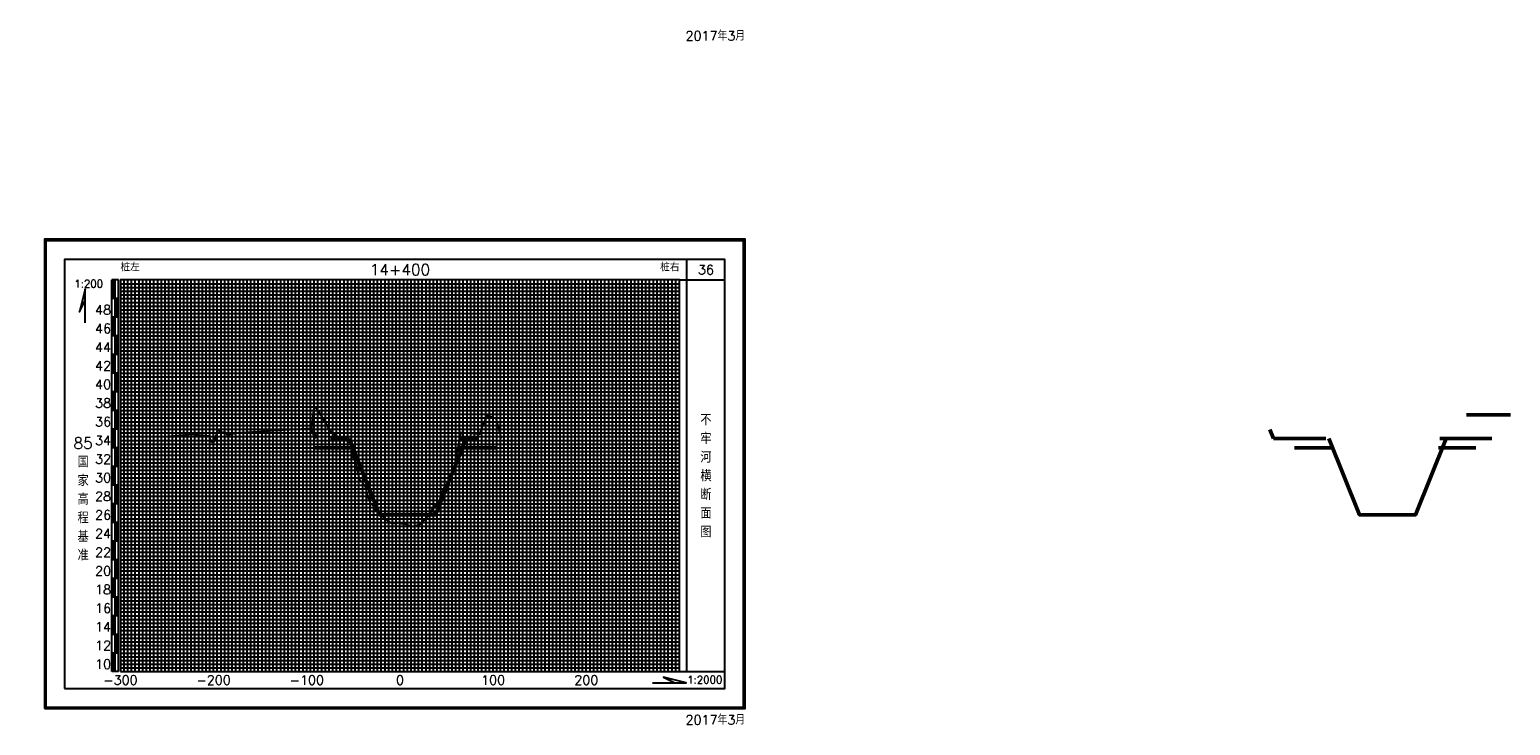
# Model space of a CAD drawing. Header units: millimetres. Extents: x 306 to 3216, y -6574 to 1225.
# Tile 14 of 27: x 545 to 1340, y -1602 to -1229. Entities that reach past the tile are written whole.
import ezdxf
from ezdxf.enums import TextEntityAlignment as Align

# ---------------------------------------------------------------- set-up
doc = ezdxf.new("R2010")
doc.units = ezdxf.units.MM
doc.linetypes.add('DASHEDX2', pattern=[38.1, 25.4, -12.7])
for name, color, linetype in [('10mm线', 1, 'Continuous'), ('2mm线', 8, 'Continuous'), ('50mm线', 255, 'Continuous'), ('图副注记', 255, 'Continuous'), ('图框', 90, 'Continuous'), ('断面', 255, 'Continuous')]:
    doc.layers.add(name, color=color, linetype=linetype)
doc.layers.add('河道设计断面', color=6, linetype='DASHEDX2', lineweight=50)
doc.layers.add('滩面', color=90, linetype='Continuous', lineweight=50)
doc.styles.get("Standard").update_dxf_attribs({"font": 'txt.shx', "bigfont": 'hztxt.shx'})

msp = doc.modelspace()

# ---------------------------------------------------------------- linework, layer by layer
at = {"layer": '10mm线'}
for p, q in [((604.12, -1573.69), (604.12, -1363.69)), ((614.12, -1573.69), (614.12, -1363.69)), ((624.12, -1573.69), (624.12, -1363.69)), ((634.12, -1573.69), (634.12, -1363.69)), ((654.12, -1573.69), (654.12, -1363.69)), ((664.12, -1573.69), (664.12, -1363.69)), ((674.12, -1573.69), (674.12, -1363.69)), ((684.12, -1573.69), (684.12, -1363.69)), ((704.12, -1573.69), (704.12, -1363.69)), ((714.12, -1573.69), (714.12, -1363.69)), ((724.12, -1573.69), (724.12, -1363.69)), ((734.12, -1573.69), (734.12, -1363.69)), ((754.12, -1573.69), (754.12, -1363.69)), ((764.12, -1573.69), (764.12, -1363.69)), ((774.12, -1573.69), (774.12, -1363.69)), ((784.12, -1573.69), (784.12, -1363.69)), ((804.12, -1573.69), (804.12, -1363.69)), ((814.12, -1573.69), (814.12, -1363.69)), ((824.12, -1573.69), (824.12, -1363.69)), ((834.12, -1573.69), (834.12, -1363.69)), ((854.12, -1573.69), (854.12, -1363.69)), ((864.12, -1573.69), (864.12, -1363.69)), ((874.12, -1573.69), (874.12, -1363.69)), ((884.12, -1573.69), (884.12, -1363.69)), ((594.12, -1373.69), (894.12, -1373.69)), ((594.12, -1383.69), (894.12, -1383.69)), ((594.12, -1393.69), (894.12, -1393.69)), ((594.12, -1403.69), (894.12, -1403.69)), ((594.12, -1413.69), (894.12, -1413.69)), ((594.12, -1423.69), (894.12, -1423.69)), ((594.12, -1433.69), (894.12, -1433.69)), ((594.12, -1443.69), (894.12, -1443.69)), ((594.12, -1453.69), (894.12, -1453.69)), ((594.12, -1463.69), (894.12, -1463.69)), ((594.12, -1473.69), (894.12, -1473.69)), ((594.12, -1483.69), (894.12, -1483.69)), ((594.12, -1493.69), (894.12, -1493.69)), ((594.12, -1503.69), (894.12, -1503.69)), ((594.12, -1513.69), (894.12, -1513.69)), ((594.12, -1523.69), (894.12, -1523.69)), ((594.12, -1533.69), (894.12, -1533.69)), ((594.12, -1543.69), (894.12, -1543.69)), ((594.12, -1553.69), (894.12, -1553.69)), ((594.12, -1563.69), (894.12, -1563.69))]:
    msp.add_line(p, q, dxfattribs=at)
at = {"layer": '2mm线'}
for p, q in [((594.12, -1365.69), (894.12, -1365.69)), ((596.12, -1573.69), (596.12, -1363.69)), ((598.12, -1573.69), (598.12, -1363.69)), ((600.12, -1573.69), (600.12, -1363.69)), ((602.12, -1573.69), (602.12, -1363.69)), ((606.12, -1573.69), (606.12, -1363.69)), ((608.12, -1573.69), (608.12, -1363.69)), ((610.12, -1573.69), (610.12, -1363.69)), ((612.12, -1573.69), (612.12, -1363.69)), ((616.12, -1573.69), (616.12, -1363.69)), ((618.12, -1573.69), (618.12, -1363.69)), ((620.12, -1573.69), (620.12, -1363.69)), ((622.12, -1573.69), (622.12, -1363.69)), ((626.12, -1573.69), (626.12, -1363.69)), ((628.12, -1573.69), (628.12, -1363.69)), ((630.12, -1573.69), (630.12, -1363.69)), ((632.12, -1573.69), (632.12, -1363.69)), ((636.12, -1573.69), (636.12, -1363.69)), ((638.12, -1573.69), (638.12, -1363.69)), ((640.12, -1573.69), (640.12, -1363.69)), ((642.12, -1573.69), (642.12, -1363.69)), ((646.12, -1573.69), (646.12, -1363.69)), ((648.12, -1573.69), (648.12, -1363.69)), ((650.12, -1573.69), (650.12, -1363.69)), ((652.12, -1573.69), (652.12, -1363.69)), ((656.12, -1573.69), (656.12, -1363.69)), ((658.12, -1573.69), (658.12, -1363.69)), ((660.12, -1573.69), (660.12, -1363.69)), ((662.12, -1573.69), (662.12, -1363.69)), ((666.12, -1573.69), (666.12, -1363.69)), ((668.12, -1573.69), (668.12, -1363.69)), ((670.12, -1573.69), (670.12, -1363.69)), ((672.12, -1573.69), (672.12, -1363.69)), ((676.12, -1573.69), (676.12, -1363.69)), ((678.12, -1573.69), (678.12, -1363.69)), ((680.12, -1573.69), (680.12, -1363.69)), ((682.12, -1573.69), (682.12, -1363.69)), ((686.12, -1573.69), (686.12, -1363.69)), ((688.12, -1573.69), (688.12, -1363.69)), ((690.12, -1573.69), (690.12, -1363.69)), ((692.12, -1573.69), (692.12, -1363.69)), ((696.12, -1573.69), (696.12, -1363.69)), ((698.12, -1573.69), (698.12, -1363.69)), ((700.12, -1573.69), (700.12, -1363.69)), ((702.12, -1573.69), (702.12, -1363.69)), ((706.12, -1573.69), (706.12, -1363.69)), ((708.12, -1573.69), (708.12, -1363.69)), ((710.12, -1573.69), (710.12, -1363.69)), ((712.12, -1573.69), (712.12, -1363.69)), ((716.12, -1573.69), (716.12, -1363.69)), ((718.12, -1573.69), (718.12, -1363.69)), ((720.12, -1573.69), (720.12, -1363.69)), ((722.12, -1573.69), (722.12, -1363.69)), ((726.12, -1573.69), (726.12, -1363.69)), ((728.12, -1573.69), (728.12, -1363.69)), ((730.12, -1573.69), (730.12, -1363.69)), ((732.12, -1573.69), (732.12, -1363.69)), ((736.12, -1573.69), (736.12, -1363.69)), ((738.12, -1573.69), (738.12, -1363.69)), ((740.12, -1573.69), (740.12, -1363.69)), ((742.12, -1573.69), (742.12, -1363.69)), ((746.12, -1573.69), (746.12, -1363.69)), ((748.12, -1573.69), (748.12, -1363.69)), ((750.12, -1573.69), (750.12, -1363.69)), ((752.12, -1573.69), (752.12, -1363.69)), ((756.12, -1573.69), (756.12, -1363.69)), ((758.12, -1573.69), (758.12, -1363.69)), ((760.12, -1573.69), (760.12, -1363.69)), ((762.12, -1573.69), (762.12, -1363.69)), ((766.12, -1573.69), (766.12, -1363.69)), ((768.12, -1573.69), (768.12, -1363.69)), ((770.12, -1573.69), (770.12, -1363.69)), ((772.12, -1573.69), (772.12, -1363.69)), ((776.12, -1573.69), (776.12, -1363.69)), ((778.12, -1573.69), (778.12, -1363.69)), ((780.12, -1573.69), (780.12, -1363.69)), ((782.12, -1573.69), (782.12, -1363.69)), ((786.12, -1573.69), (786.12, -1363.69)), ((788.12, -1573.69), (788.12, -1363.69)), ((790.12, -1573.69), (790.12, -1363.69)), ((792.12, -1573.69), (792.12, -1363.69)), ((796.12, -1573.69), (796.12, -1363.69)), ((798.12, -1573.69), (798.12, -1363.69)), ((800.12, -1573.69), (800.12, -1363.69)), ((802.12, -1573.69), (802.12, -1363.69)), ((806.12, -1573.69), (806.12, -1363.69)), ((808.12, -1573.69), (808.12, -1363.69)), ((810.12, -1573.69), (810.12, -1363.69)), ((812.12, -1573.69), (812.12, -1363.69)), ((816.12, -1573.69), (816.12, -1363.69)), ((818.12, -1573.69), (818.12, -1363.69)), ((820.12, -1573.69), (820.12, -1363.69)), ((822.12, -1573.69), (822.12, -1363.69)), ((826.12, -1573.69), (826.12, -1363.69)), ((828.12, -1573.69), (828.12, -1363.69)), ((830.12, -1573.69), (830.12, -1363.69)), ((832.12, -1573.69), (832.12, -1363.69)), ((836.12, -1573.69), (836.12, -1363.69)), ((838.12, -1573.69), (838.12, -1363.69)), ((840.12, -1573.69), (840.12, -1363.69)), ((842.12, -1573.69), (842.12, -1363.69)), ((846.12, -1573.69), (846.12, -1363.69)), ((848.12, -1573.69), (848.12, -1363.69)), ((850.12, -1573.69), (850.12, -1363.69)), ((852.12, -1573.69), (852.12, -1363.69)), ((856.12, -1573.69), (856.12, -1363.69)), ((858.12, -1573.69), (858.12, -1363.69)), ((860.12, -1573.69), (860.12, -1363.69)), ((862.12, -1573.69), (862.12, -1363.69)), ((866.12, -1573.69), (866.12, -1363.69)), ((868.12, -1573.69), (868.12, -1363.69)), ((870.12, -1573.69), (870.12, -1363.69)), ((872.12, -1573.69), (872.12, -1363.69)), ((876.12, -1573.69), (876.12, -1363.69)), ((878.12, -1573.69), (878.12, -1363.69)), ((880.12, -1573.69), (880.12, -1363.69)), ((882.12, -1573.69), (882.12, -1363.69)), ((886.12, -1573.69), (886.12, -1363.69)), ((888.12, -1573.69), (888.12, -1363.69)), ((890.12, -1573.69), (890.12, -1363.69)), ((892.12, -1573.69), (892.12, -1363.69)), ((594.12, -1367.69), (894.12, -1367.69)), ((594.12, -1369.69), (894.12, -1369.69)), ((594.12, -1371.69), (894.12, -1371.69)), ((594.12, -1375.69), (894.12, -1375.69)), ((594.12, -1377.69), (894.12, -1377.69)), ((594.12, -1379.69), (894.12, -1379.69)), ((594.12, -1381.69), (894.12, -1381.69)), ((594.12, -1385.69), (894.12, -1385.69)), ((594.12, -1387.69), (894.12, -1387.69)), ((594.12, -1389.69), (894.12, -1389.69)), ((594.12, -1391.69), (894.12, -1391.69)), ((594.12, -1395.69), (894.12, -1395.69)), ((594.12, -1397.69), (894.12, -1397.69)), ((594.12, -1399.69), (894.12, -1399.69)), ((594.12, -1401.69), (894.12, -1401.69)), ((594.12, -1405.69), (894.12, -1405.69)), ((594.12, -1407.69), (894.12, -1407.69)), ((594.12, -1409.69), (894.12, -1409.69)), ((594.12, -1411.69), (894.12, -1411.69)), ((594.12, -1415.69), (894.12, -1415.69)), ((594.12, -1417.69), (894.12, -1417.69)), ((594.12, -1419.69), (894.12, -1419.69)), ((594.12, -1421.69), (894.12, -1421.69)), ((594.12, -1425.69), (894.12, -1425.69)), ((594.12, -1427.69), (894.12, -1427.69)), ((594.12, -1429.69), (894.12, -1429.69)), ((594.12, -1431.69), (894.12, -1431.69)), ((594.12, -1435.69), (894.12, -1435.69)), ((594.12, -1437.69), (894.12, -1437.69)), ((594.12, -1439.69), (894.12, -1439.69)), ((594.12, -1441.69), (894.12, -1441.69)), ((594.12, -1445.69), (894.12, -1445.69)), ((594.12, -1447.69), (894.12, -1447.69)), ((594.12, -1449.69), (894.12, -1449.69)), ((594.12, -1451.69), (894.12, -1451.69)), ((594.12, -1455.69), (894.12, -1455.69)), ((594.12, -1457.69), (894.12, -1457.69)), ((594.12, -1459.69), (894.12, -1459.69)), ((594.12, -1461.69), (894.12, -1461.69)), ((594.12, -1465.69), (894.12, -1465.69)), ((594.12, -1467.69), (894.12, -1467.69)), ((594.12, -1469.69), (894.12, -1469.69)), ((594.12, -1471.69), (894.12, -1471.69)), ((594.12, -1475.69), (894.12, -1475.69)), ((594.12, -1477.69), (894.12, -1477.69)), ((594.12, -1479.69), (894.12, -1479.69)), ((594.12, -1481.69), (894.12, -1481.69)), ((594.12, -1485.69), (894.12, -1485.69)), ((594.12, -1487.69), (894.12, -1487.69)), ((594.12, -1489.69), (894.12, -1489.69)), ((594.12, -1491.69), (894.12, -1491.69)), ((594.12, -1495.69), (894.12, -1495.69)), ((594.12, -1497.69), (894.12, -1497.69)), ((594.12, -1499.69), (894.12, -1499.69)), ((594.12, -1501.69), (894.12, -1501.69)), ((594.12, -1505.69), (894.12, -1505.69)), ((594.12, -1507.69), (894.12, -1507.69)), ((594.12, -1509.69), (894.12, -1509.69)), ((594.12, -1511.69), (894.12, -1511.69)), ((594.12, -1515.69), (894.12, -1515.69)), ((594.12, -1517.69), (894.12, -1517.69)), ((594.12, -1519.69), (894.12, -1519.69)), ((594.12, -1521.69), (894.12, -1521.69)), ((594.12, -1525.69), (894.12, -1525.69)), ((594.12, -1527.69), (894.12, -1527.69)), ((594.12, -1529.69), (894.12, -1529.69)), ((594.12, -1531.69), (894.12, -1531.69)), ((594.12, -1535.69), (894.12, -1535.69)), ((594.12, -1537.69), (894.12, -1537.69)), ((594.12, -1539.69), (894.12, -1539.69)), ((594.12, -1541.69), (894.12, -1541.69)), ((594.12, -1545.69), (894.12, -1545.69)), ((594.12, -1547.69), (894.12, -1547.69)), ((594.12, -1549.69), (894.12, -1549.69)), ((594.12, -1551.69), (894.12, -1551.69)), ((594.12, -1555.69), (894.12, -1555.69)), ((594.12, -1557.69), (894.12, -1557.69)), ((594.12, -1559.69), (894.12, -1559.69)), ((594.12, -1561.69), (894.12, -1561.69)), ((594.12, -1565.69), (894.12, -1565.69)), ((594.12, -1567.69), (894.12, -1567.69)), ((594.12, -1569.69), (894.12, -1569.69)), ((594.12, -1571.69), (894.12, -1571.69))]:
    msp.add_line(p, q, dxfattribs=at)
at = {"layer": '50mm线'}
for p, q in [((644.12, -1573.69), (644.12, -1363.69)), ((694.12, -1573.69), (694.12, -1363.69)), ((744.12, -1573.69), (744.12, -1363.69)), ((794.12, -1573.69), (794.12, -1363.69)), ((844.12, -1573.69), (844.12, -1363.69))]:
    msp.add_line(p, q, dxfattribs=at)
msp.add_lwpolyline([(594.12, -1573.69), (894.12, -1573.69), (894.12, -1363.69), (594.12, -1363.69)], close=True, dxfattribs=at)
at = {"layer": '图副注记'}
for p, q in [((589.52, -1573.69), (589.52, -1363.69)), ((593.12, -1363.69), (589.52, -1363.69)), ((589.62, -1373.69), (589.62, -1363.69)), ((589.72, -1373.69), (589.72, -1363.69)), ((589.82, -1373.69), (589.82, -1363.69)), ((589.92, -1373.69), (589.92, -1363.69)), ((590.02, -1373.69), (590.02, -1363.69)), ((590.12, -1373.69), (590.12, -1363.69)), ((590.22, -1373.69), (590.22, -1363.69)), ((590.32, -1373.69), (590.32, -1363.69)), ((590.42, -1373.69), (590.42, -1363.69)), ((590.52, -1373.69), (590.52, -1363.69)), ((590.62, -1373.69), (590.62, -1363.69)), ((590.72, -1373.69), (590.72, -1363.69)), ((590.82, -1373.69), (590.82, -1363.69)), ((590.92, -1373.69), (590.92, -1363.69)), ((591.02, -1373.69), (591.02, -1363.69)), ((591.12, -1373.69), (591.12, -1363.69)), ((591.22, -1373.69), (591.22, -1363.69)), ((591.32, -1573.69), (591.32, -1363.69)), ((593.12, -1573.69), (593.12, -1363.69)), ((593.12, -1373.69), (589.52, -1373.69)), ((591.42, -1383.69), (591.42, -1373.69)), ((591.52, -1383.69), (591.52, -1373.69)), ((591.62, -1383.69), (591.62, -1373.69)), ((591.72, -1383.69), (591.72, -1373.69)), ((591.82, -1383.69), (591.82, -1373.69)), ((591.92, -1383.69), (591.92, -1373.69)), ((592.02, -1383.69), (592.02, -1373.69)), ((592.12, -1383.69), (592.12, -1373.69)), ((592.22, -1383.69), (592.22, -1373.69)), ((592.32, -1383.69), (592.32, -1373.69)), ((592.42, -1383.69), (592.42, -1373.69)), ((592.52, -1383.69), (592.52, -1373.69)), ((592.62, -1383.69), (592.62, -1373.69)), ((592.72, -1383.69), (592.72, -1373.69)), ((592.82, -1383.69), (592.82, -1373.69)), ((592.92, -1383.69), (592.92, -1373.69)), ((593.02, -1383.69), (593.02, -1373.69)), ((593.12, -1383.69), (589.52, -1383.69)), ((589.62, -1393.69), (589.62, -1383.69)), ((589.72, -1393.69), (589.72, -1383.69)), ((589.82, -1393.69), (589.82, -1383.69)), ((589.92, -1393.69), (589.92, -1383.69)), ((590.02, -1393.69), (590.02, -1383.69)), ((590.12, -1393.69), (590.12, -1383.69)), ((590.22, -1393.69), (590.22, -1383.69)), ((590.32, -1393.69), (590.32, -1383.69)), ((590.42, -1393.69), (590.42, -1383.69)), ((590.52, -1393.69), (590.52, -1383.69)), ((590.62, -1393.69), (590.62, -1383.69)), ((590.72, -1393.69), (590.72, -1383.69)), ((590.82, -1393.69), (590.82, -1383.69)), ((590.92, -1393.69), (590.92, -1383.69)), ((591.02, -1393.69), (591.02, -1383.69)), ((591.12, -1393.69), (591.12, -1383.69)), ((591.22, -1393.69), (591.22, -1383.69)), ((593.12, -1393.69), (589.52, -1393.69)), ((591.42, -1403.69), (591.42, -1393.69)), ((591.52, -1403.69), (591.52, -1393.69)), ((591.62, -1403.69), (591.62, -1393.69)), ((591.72, -1403.69), (591.72, -1393.69)), ((591.82, -1403.69), (591.82, -1393.69)), ((591.92, -1403.69), (591.92, -1393.69)), ((592.02, -1403.69), (592.02, -1393.69)), ((592.12, -1403.69), (592.12, -1393.69)), ((592.22, -1403.69), (592.22, -1393.69)), ((592.32, -1403.69), (592.32, -1393.69)), ((592.42, -1403.69), (592.42, -1393.69)), ((592.52, -1403.69), (592.52, -1393.69)), ((592.62, -1403.69), (592.62, -1393.69)), ((592.72, -1403.69), (592.72, -1393.69)), ((592.82, -1403.69), (592.82, -1393.69)), ((592.92, -1403.69), (592.92, -1393.69)), ((593.02, -1403.69), (593.02, -1393.69)), ((593.12, -1403.69), (589.52, -1403.69)), ((589.62, -1413.69), (589.62, -1403.69)), ((589.72, -1413.69), (589.72, -1403.69)), ((589.82, -1413.69), (589.82, -1403.69)), ((589.92, -1413.69), (589.92, -1403.69)), ((590.02, -1413.69), (590.02, -1403.69)), ((590.12, -1413.69), (590.12, -1403.69)), ((590.22, -1413.69), (590.22, -1403.69)), ((590.32, -1413.69), (590.32, -1403.69)), ((590.42, -1413.69), (590.42, -1403.69)), ((590.52, -1413.69), (590.52, -1403.69)), ((590.62, -1413.69), (590.62, -1403.69)), ((590.72, -1413.69), (590.72, -1403.69)), ((590.82, -1413.69), (590.82, -1403.69)), ((590.92, -1413.69), (590.92, -1403.69)), ((591.02, -1413.69), (591.02, -1403.69)), ((591.12, -1413.69), (591.12, -1403.69)), ((591.22, -1413.69), (591.22, -1403.69)), ((593.12, -1413.69), (589.52, -1413.69)), ((591.42, -1423.69), (591.42, -1413.69)), ((591.52, -1423.69), (591.52, -1413.69)), ((591.62, -1423.69), (591.62, -1413.69)), ((591.72, -1423.69), (591.72, -1413.69)), ((591.82, -1423.69), (591.82, -1413.69)), ((591.92, -1423.69), (591.92, -1413.69)), ((592.02, -1423.69), (592.02, -1413.69)), ((592.12, -1423.69), (592.12, -1413.69)), ((592.22, -1423.69), (592.22, -1413.69)), ((592.32, -1423.69), (592.32, -1413.69)), ((592.42, -1423.69), (592.42, -1413.69)), ((592.52, -1423.69), (592.52, -1413.69)), ((592.62, -1423.69), (592.62, -1413.69)), ((592.72, -1423.69), (592.72, -1413.69)), ((592.82, -1423.69), (592.82, -1413.69)), ((592.92, -1423.69), (592.92, -1413.69)), ((593.02, -1423.69), (593.02, -1413.69)), ((593.12, -1423.69), (589.52, -1423.69)), ((589.62, -1433.69), (589.62, -1423.69)), ((589.72, -1433.69), (589.72, -1423.69)), ((589.82, -1433.69), (589.82, -1423.69)), ((589.92, -1433.69), (589.92, -1423.69)), ((590.02, -1433.69), (590.02, -1423.69)), ((590.12, -1433.69), (590.12, -1423.69)), ((590.22, -1433.69), (590.22, -1423.69)), ((590.32, -1433.69), (590.32, -1423.69)), ((590.42, -1433.69), (590.42, -1423.69)), ((590.52, -1433.69), (590.52, -1423.69)), ((590.62, -1433.69), (590.62, -1423.69)), ((590.72, -1433.69), (590.72, -1423.69)), ((590.82, -1433.69), (590.82, -1423.69)), ((590.92, -1433.69), (590.92, -1423.69)), ((591.02, -1433.69), (591.02, -1423.69)), ((591.12, -1433.69), (591.12, -1423.69)), ((591.22, -1433.69), (591.22, -1423.69)), ((593.12, -1433.69), (589.52, -1433.69)), ((591.42, -1443.69), (591.42, -1433.69)), ((591.52, -1443.69), (591.52, -1433.69)), ((591.62, -1443.69), (591.62, -1433.69)), ((591.72, -1443.69), (591.72, -1433.69)), ((591.82, -1443.69), (591.82, -1433.69)), ((591.92, -1443.69), (591.92, -1433.69)), ((592.02, -1443.69), (592.02, -1433.69)), ((592.12, -1443.69), (592.12, -1433.69)), ((592.22, -1443.69), (592.22, -1433.69)), ((592.32, -1443.69), (592.32, -1433.69)), ((592.42, -1443.69), (592.42, -1433.69)), ((592.52, -1443.69), (592.52, -1433.69)), ((592.62, -1443.69), (592.62, -1433.69)), ((592.72, -1443.69), (592.72, -1433.69)), ((592.82, -1443.69), (592.82, -1433.69)), ((592.92, -1443.69), (592.92, -1433.69)), ((593.02, -1443.69), (593.02, -1433.69)), ((593.12, -1443.69), (589.52, -1443.69)), ((589.62, -1453.69), (589.62, -1443.69)), ((589.72, -1453.69), (589.72, -1443.69)), ((589.82, -1453.69), (589.82, -1443.69)), ((589.92, -1453.69), (589.92, -1443.69)), ((590.02, -1453.69), (590.02, -1443.69)), ((590.12, -1453.69), (590.12, -1443.69)), ((590.22, -1453.69), (590.22, -1443.69)), ((590.32, -1453.69), (590.32, -1443.69)), ((590.42, -1453.69), (590.42, -1443.69)), ((590.52, -1453.69), (590.52, -1443.69)), ((590.62, -1453.69), (590.62, -1443.69)), ((590.72, -1453.69), (590.72, -1443.69)), ((590.82, -1453.69), (590.82, -1443.69)), ((590.92, -1453.69), (590.92, -1443.69)), ((591.02, -1453.69), (591.02, -1443.69)), ((591.12, -1453.69), (591.12, -1443.69)), ((591.22, -1453.69), (591.22, -1443.69)), ((593.12, -1453.69), (589.52, -1453.69)), ((591.42, -1463.69), (591.42, -1453.69)), ((591.52, -1463.69), (591.52, -1453.69)), ((591.62, -1463.69), (591.62, -1453.69)), ((591.72, -1463.69), (591.72, -1453.69)), ((591.82, -1463.69), (591.82, -1453.69)), ((591.92, -1463.69), (591.92, -1453.69)), ((592.02, -1463.69), (592.02, -1453.69)), ((592.12, -1463.69), (592.12, -1453.69)), ((592.22, -1463.69), (592.22, -1453.69)), ((592.32, -1463.69), (592.32, -1453.69)), ((592.42, -1463.69), (592.42, -1453.69)), ((592.52, -1463.69), (592.52, -1453.69)), ((592.62, -1463.69), (592.62, -1453.69)), ((592.72, -1463.69), (592.72, -1453.69)), ((592.82, -1463.69), (592.82, -1453.69)), ((592.92, -1463.69), (592.92, -1453.69)), ((593.02, -1463.69), (593.02, -1453.69)), ((593.12, -1463.69), (589.52, -1463.69)), ((589.62, -1473.69), (589.62, -1463.69)), ((589.72, -1473.69), (589.72, -1463.69)), ((589.82, -1473.69), (589.82, -1463.69)), ((589.92, -1473.69), (589.92, -1463.69)), ((590.02, -1473.69), (590.02, -1463.69)), ((590.12, -1473.69), (590.12, -1463.69)), ((590.22, -1473.69), (590.22, -1463.69)), ((590.32, -1473.69), (590.32, -1463.69)), ((590.42, -1473.69), (590.42, -1463.69)), ((590.52, -1473.69), (590.52, -1463.69)), ((590.62, -1473.69), (590.62, -1463.69)), ((590.72, -1473.69), (590.72, -1463.69)), ((590.82, -1473.69), (590.82, -1463.69)), ((590.92, -1473.69), (590.92, -1463.69)), ((591.02, -1473.69), (591.02, -1463.69)), ((591.12, -1473.69), (591.12, -1463.69)), ((591.22, -1473.69), (591.22, -1463.69)), ((593.12, -1473.69), (589.52, -1473.69)), ((591.42, -1483.69), (591.42, -1473.69)), ((591.52, -1483.69), (591.52, -1473.69)), ((591.62, -1483.69), (591.62, -1473.69)), ((591.72, -1483.69), (591.72, -1473.69)), ((591.82, -1483.69), (591.82, -1473.69)), ((591.92, -1483.69), (591.92, -1473.69)), ((592.02, -1483.69), (592.02, -1473.69)), ((592.12, -1483.69), (592.12, -1473.69)), ((592.22, -1483.69), (592.22, -1473.69)), ((592.32, -1483.69), (592.32, -1473.69)), ((592.42, -1483.69), (592.42, -1473.69)), ((592.52, -1483.69), (592.52, -1473.69)), ((592.62, -1483.69), (592.62, -1473.69)), ((592.72, -1483.69), (592.72, -1473.69)), ((592.82, -1483.69), (592.82, -1473.69)), ((592.92, -1483.69), (592.92, -1473.69)), ((593.02, -1483.69), (593.02, -1473.69)), ((593.12, -1483.69), (589.52, -1483.69)), ((589.62, -1493.69), (589.62, -1483.69)), ((589.72, -1493.69), (589.72, -1483.69)), ((589.82, -1493.69), (589.82, -1483.69)), ((589.92, -1493.69), (589.92, -1483.69)), ((590.02, -1493.69), (590.02, -1483.69)), ((590.12, -1493.69), (590.12, -1483.69)), ((590.22, -1493.69), (590.22, -1483.69)), ((590.32, -1493.69), (590.32, -1483.69)), ((590.42, -1493.69), (590.42, -1483.69)), ((590.52, -1493.69), (590.52, -1483.69)), ((590.62, -1493.69), (590.62, -1483.69)), ((590.72, -1493.69), (590.72, -1483.69)), ((590.82, -1493.69), (590.82, -1483.69)), ((590.92, -1493.69), (590.92, -1483.69)), ((591.02, -1493.69), (591.02, -1483.69)), ((591.12, -1493.69), (591.12, -1483.69)), ((591.22, -1493.69), (591.22, -1483.69)), ((593.12, -1493.69), (589.52, -1493.69)), ((591.42, -1503.69), (591.42, -1493.69)), ((591.52, -1503.69), (591.52, -1493.69)), ((591.62, -1503.69), (591.62, -1493.69)), ((591.72, -1503.69), (591.72, -1493.69)), ((591.82, -1503.69), (591.82, -1493.69)), ((591.92, -1503.69), (591.92, -1493.69)), ((592.02, -1503.69), (592.02, -1493.69)), ((592.12, -1503.69), (592.12, -1493.69)), ((592.22, -1503.69), (592.22, -1493.69)), ((592.32, -1503.69), (592.32, -1493.69)), ((592.42, -1503.69), (592.42, -1493.69)), ((592.52, -1503.69), (592.52, -1493.69)), ((592.62, -1503.69), (592.62, -1493.69)), ((592.72, -1503.69), (592.72, -1493.69)), ((592.82, -1503.69), (592.82, -1493.69)), ((592.92, -1503.69), (592.92, -1493.69)), ((593.02, -1503.69), (593.02, -1493.69)), ((593.12, -1503.69), (589.52, -1503.69)), ((589.62, -1513.69), (589.62, -1503.69)), ((589.72, -1513.69), (589.72, -1503.69)), ((589.82, -1513.69), (589.82, -1503.69)), ((589.92, -1513.69), (589.92, -1503.69)), ((590.02, -1513.69), (590.02, -1503.69)), ((590.12, -1513.69), (590.12, -1503.69)), ((590.22, -1513.69), (590.22, -1503.69)), ((590.32, -1513.69), (590.32, -1503.69)), ((590.42, -1513.69), (590.42, -1503.69)), ((590.52, -1513.69), (590.52, -1503.69)), ((590.62, -1513.69), (590.62, -1503.69)), ((590.72, -1513.69), (590.72, -1503.69)), ((590.82, -1513.69), (590.82, -1503.69)), ((590.92, -1513.69), (590.92, -1503.69)), ((591.02, -1513.69), (591.02, -1503.69)), ((591.12, -1513.69), (591.12, -1503.69)), ((591.22, -1513.69), (591.22, -1503.69)), ((593.12, -1513.69), (589.52, -1513.69)), ((591.42, -1523.69), (591.42, -1513.69)), ((591.52, -1523.69), (591.52, -1513.69)), ((591.62, -1523.69), (591.62, -1513.69)), ((591.72, -1523.69), (591.72, -1513.69)), ((591.82, -1523.69), (591.82, -1513.69)), ((591.92, -1523.69), (591.92, -1513.69)), ((592.02, -1523.69), (592.02, -1513.69)), ((592.12, -1523.69), (592.12, -1513.69)), ((592.22, -1523.69), (592.22, -1513.69)), ((592.32, -1523.69), (592.32, -1513.69)), ((592.42, -1523.69), (592.42, -1513.69)), ((592.52, -1523.69), (592.52, -1513.69)), ((592.62, -1523.69), (592.62, -1513.69)), ((592.72, -1523.69), (592.72, -1513.69)), ((592.82, -1523.69), (592.82, -1513.69)), ((592.92, -1523.69), (592.92, -1513.69)), ((593.02, -1523.69), (593.02, -1513.69)), ((593.12, -1523.69), (589.52, -1523.69)), ((589.62, -1533.69), (589.62, -1523.69)), ((589.72, -1533.69), (589.72, -1523.69)), ((589.82, -1533.69), (589.82, -1523.69)), ((589.92, -1533.69), (589.92, -1523.69)), ((590.02, -1533.69), (590.02, -1523.69)), ((590.12, -1533.69), (590.12, -1523.69)), ((590.22, -1533.69), (590.22, -1523.69)), ((590.32, -1533.69), (590.32, -1523.69)), ((590.42, -1533.69), (590.42, -1523.69)), ((590.52, -1533.69), (590.52, -1523.69)), ((590.62, -1533.69), (590.62, -1523.69)), ((590.72, -1533.69), (590.72, -1523.69)), ((590.82, -1533.69), (590.82, -1523.69)), ((590.92, -1533.69), (590.92, -1523.69)), ((591.02, -1533.69), (591.02, -1523.69)), ((591.12, -1533.69), (591.12, -1523.69)), ((591.22, -1533.69), (591.22, -1523.69)), ((593.12, -1533.69), (589.52, -1533.69)), ((591.42, -1543.69), (591.42, -1533.69)), ((591.52, -1543.69), (591.52, -1533.69)), ((591.62, -1543.69), (591.62, -1533.69)), ((591.72, -1543.69), (591.72, -1533.69)), ((591.82, -1543.69), (591.82, -1533.69)), ((591.92, -1543.69), (591.92, -1533.69)), ((592.02, -1543.69), (592.02, -1533.69)), ((592.12, -1543.69), (592.12, -1533.69)), ((592.22, -1543.69), (592.22, -1533.69)), ((592.32, -1543.69), (592.32, -1533.69)), ((592.42, -1543.69), (592.42, -1533.69)), ((592.52, -1543.69), (592.52, -1533.69)), ((592.62, -1543.69), (592.62, -1533.69)), ((592.72, -1543.69), (592.72, -1533.69)), ((592.82, -1543.69), (592.82, -1533.69)), ((592.92, -1543.69), (592.92, -1533.69)), ((593.02, -1543.69), (593.02, -1533.69)), ((593.12, -1543.69), (589.52, -1543.69)), ((589.62, -1553.69), (589.62, -1543.69)), ((589.72, -1553.69), (589.72, -1543.69)), ((589.82, -1553.69), (589.82, -1543.69)), ((589.92, -1553.69), (589.92, -1543.69)), ((590.02, -1553.69), (590.02, -1543.69)), ((590.12, -1553.69), (590.12, -1543.69)), ((590.22, -1553.69), (590.22, -1543.69)), ((590.32, -1553.69), (590.32, -1543.69)), ((590.42, -1553.69), (590.42, -1543.69)), ((590.52, -1553.69), (590.52, -1543.69)), ((590.62, -1553.69), (590.62, -1543.69)), ((590.72, -1553.69), (590.72, -1543.69)), ((590.82, -1553.69), (590.82, -1543.69)), ((590.92, -1553.69), (590.92, -1543.69)), ((591.02, -1553.69), (591.02, -1543.69)), ((591.12, -1553.69), (591.12, -1543.69)), ((591.22, -1553.69), (591.22, -1543.69)), ((593.12, -1553.69), (589.52, -1553.69)), ((591.42, -1563.69), (591.42, -1553.69)), ((591.52, -1563.69), (591.52, -1553.69)), ((591.62, -1563.69), (591.62, -1553.69)), ((591.72, -1563.69), (591.72, -1553.69)), ((591.82, -1563.69), (591.82, -1553.69)), ((591.92, -1563.69), (591.92, -1553.69)), ((592.02, -1563.69), (592.02, -1553.69)), ((592.12, -1563.69), (592.12, -1553.69)), ((592.22, -1563.69), (592.22, -1553.69)), ((592.32, -1563.69), (592.32, -1553.69)), ((592.42, -1563.69), (592.42, -1553.69)), ((592.52, -1563.69), (592.52, -1553.69)), ((592.62, -1563.69), (592.62, -1553.69)), ((592.72, -1563.69), (592.72, -1553.69)), ((592.82, -1563.69), (592.82, -1553.69)), ((592.92, -1563.69), (592.92, -1553.69)), ((593.02, -1563.69), (593.02, -1553.69)), ((593.12, -1563.69), (589.52, -1563.69)), ((589.62, -1573.69), (589.62, -1563.69)), ((589.72, -1573.69), (589.72, -1563.69)), ((589.82, -1573.69), (589.82, -1563.69)), ((589.92, -1573.69), (589.92, -1563.69)), ((590.02, -1573.69), (590.02, -1563.69)), ((590.12, -1573.69), (590.12, -1563.69)), ((590.22, -1573.69), (590.22, -1563.69)), ((590.32, -1573.69), (590.32, -1563.69)), ((590.42, -1573.69), (590.42, -1563.69)), ((590.52, -1573.69), (590.52, -1563.69)), ((590.62, -1573.69), (590.62, -1563.69)), ((590.72, -1573.69), (590.72, -1563.69)), ((590.82, -1573.69), (590.82, -1563.69)), ((590.92, -1573.69), (590.92, -1563.69)), ((591.02, -1573.69), (591.02, -1563.69)), ((591.12, -1573.69), (591.12, -1563.69)), ((591.22, -1573.69), (591.22, -1563.69)), ((593.12, -1573.69), (589.52, -1573.69))]:
    msp.add_line(p, q, dxfattribs=at)
for points in [[(575.12, -1386.69), (575.12, -1368.69), (572.12, -1380.69), (575.12, -1374.69)], [(879.62, -1579.69), (897.62, -1579.69), (885.62, -1576.69), (891.62, -1579.69)]]:
    msp.add_lwpolyline(points, dxfattribs=at)
at = {"layer": '图框'}
for p, q in [((898.12, -1573.69), (898.12, -1352.69)), ((894.12, -1363.69), (918.52, -1363.69)), ((894.12, -1573.69), (918.52, -1573.69))]:
    msp.add_line(p, q, dxfattribs=at)
for points in [[(553.32, -1593.49), (929.32, -1593.49), (929.32, -1341.89), (553.32, -1341.89)], [(553.52, -1593.29), (929.12, -1593.29), (929.12, -1342.09), (553.52, -1342.09)], [(553.72, -1593.09), (928.92, -1593.09), (928.92, -1342.29), (553.72, -1342.29)], [(553.92, -1592.89), (928.72, -1592.89), (928.72, -1342.49), (553.92, -1342.49)], [(554.12, -1592.69), (928.52, -1592.69), (928.52, -1342.69), (554.12, -1342.69)], [(564.12, -1582.69), (918.52, -1582.69), (918.52, -1352.69), (564.12, -1352.69)]]:
    msp.add_lwpolyline(points, close=True, dxfattribs=at)
at = {"layer": '断面'}
msp.add_lwpolyline([(620.71, -1447.44), (632.98, -1446.33), (641.4, -1447.25), (642.92, -1450.51), (644.39, -1450.5), (646.65, -1444.09), (647.48, -1445.01), (650.69, -1445.41), (651.6, -1446.85), (656.17, -1445.62), (696.81, -1443.23), (698.05, -1432.06), (699.04, -1432.02), (702.87, -1438.18), (707.21, -1445.5), (714.45, -1449.93), (717.04, -1449.31), (719.24, -1459.38), (720.21, -1461.04), (721.53, -1467.39), (722.45, -1470.88), (724.04, -1472.28), (725.37, -1474.49), (726.5, -1478.79), (728.13, -1483.44), (730, -1484.99), (731.79, -1487.79), (733.68, -1488.89), (735.57, -1491.14), (737.47, -1492.84), (739.62, -1493.99), (741.79, -1494.19), (743.34, -1493.79), (745.04, -1494.29), (746.89, -1494.39), (748.92, -1495.19), (751.02, -1495.79), (753.28, -1495.14), (755.59, -1494.19), (757.7, -1491.84), (759.84, -1489.74), (761.7, -1486.44), (763.33, -1484.44), (764.98, -1483.59), (766.45, -1478.94), (768.14, -1474.4), (770.07, -1472.94), (771.39, -1470.73), (772.56, -1467.44), (773.99, -1460.88), (776.99, -1445.37), (786.98, -1446.45), (787.87, -1443.65), (790.96, -1436.41), (795.6, -1437.74), (798.41, -1448.76)], dxfattribs=at)
at = {"layer": '河道设计断面'}
for points in [[(718, -1453.69), (698, -1453.69)], [(775.38, -1453.69), (795.38, -1453.69)], [(1244.17, -1453.69), (1224.17, -1453.69)], [(1301.46, -1453.69), (1321.46, -1453.69)]]:
    msp.add_lwpolyline(points, dxfattribs=at)
at = {"layer": '河道设计断面', "linetype": 'ByBlock', "lineweight": 50, "ltscale": 0.2}
for points in [[(716.79, -1448.69), (733.19, -1489.69), (763.19, -1489.69), (779.59, -1448.69)], [(1242.65, -1448.69), (1259.05, -1489.69), (1289.05, -1489.69), (1305.45, -1448.69)]]:
    msp.add_lwpolyline(points, dxfattribs=at)
at = {"layer": '滩面', "linetype": 'ByBlock', "lineweight": 50, "ltscale": 0.2}
for p, q in [((696.81, -1443.23), (698.99, -1448.69)), ((1210.96, -1443.82), (1212.91, -1448.69)), ((716.79, -1448.69), (717.04, -1449.31))]:
    msp.add_line(p, q, dxfattribs=at)
at = {"layer": '滩面'}
for points in [[(1316.38, -1436.03), (1339.99, -1436.03)], [(716.79, -1448.69), (706.79, -1448.69)], [(776.35, -1448.69), (786.35, -1448.69)], [(1240.91, -1448.69), (1212.91, -1448.69)], [(1302.07, -1448.69), (1330.07, -1448.69)]]:
    msp.add_lwpolyline(points, dxfattribs=at)

# ---------------------------------------------------------------- texts
at = {"layer": '图副注记'}
for s, height, p in [('2017年3月', 5, (929.32, -1236.8)), ('桩右', 4, (894.12, -1360.19)), ('1:2000', 4, (917.12, -1581.19)), ('2017年3月', 5, (929.32, -1603.49))]:
    msp.add_text(s, height=height, dxfattribs=at).set_placement(p, align=Align.BOTTOM_RIGHT)
msp.add_text('桩左', height=4, dxfattribs=at).set_placement((594.12, -1360.19), align=Align.BOTTOM_LEFT)
msp.add_text('1:200', height=4, dxfattribs=at).set_placement((577.12, -1365.69), align=Align.MIDDLE_CENTER)
at = {"layer": '图副注记', "insert": (574.12, -1481.19), "char_height": 6, "width": 10, "attachment_point": 5}
msp.add_mtext('85国家高程基准', dxfattribs=at)
at = {"layer": '断面'}
for s, height, p in [('14+400', 6, (744.12, -1358.19)), ('36', 5, (908.32, -1358.19)), ('-300', 5, (594.12, -1578.19)), ('-200', 5, (644.12, -1578.19)), ('-100', 5, (694.12, -1578.19)), ('0', 5, (744.12, -1578.19)), ('100', 5, (794.12, -1578.19)), ('200', 5, (844.12, -1578.19))]:
    msp.add_text(s, height=height, dxfattribs=at).set_placement(p, align=Align.MIDDLE_CENTER)
for s, p in [('48', (589.12, -1383.69)), ('46', (589.12, -1393.69)), ('44', (589.12, -1403.69)), ('42', (589.12, -1413.69)), ('40', (589.12, -1423.69)), ('38', (589.12, -1433.69)), ('36', (589.12, -1443.69)), ('34', (589.12, -1453.69)), ('32', (589.12, -1463.69)), ('30', (589.12, -1473.69)), ('28', (589.12, -1483.69)), ('26', (589.12, -1493.69)), ('24', (589.12, -1503.69)), ('22', (589.12, -1513.69)), ('20', (589.12, -1523.69)), ('18', (589.12, -1533.69)), ('16', (589.12, -1543.69)), ('14', (589.12, -1553.69)), ('12', (589.12, -1563.69)), ('10', (589.12, -1573.69))]:
    msp.add_text(s, height=5, dxfattribs=at).set_placement(p, align=Align.BOTTOM_RIGHT)
at = {"layer": '断面', "insert": (908.32, -1468.69), "char_height": 6, "width": 10, "attachment_point": 5}
msp.add_mtext('不牢河横断面图', dxfattribs=at)

doc.saveas('drawing.dxf')
